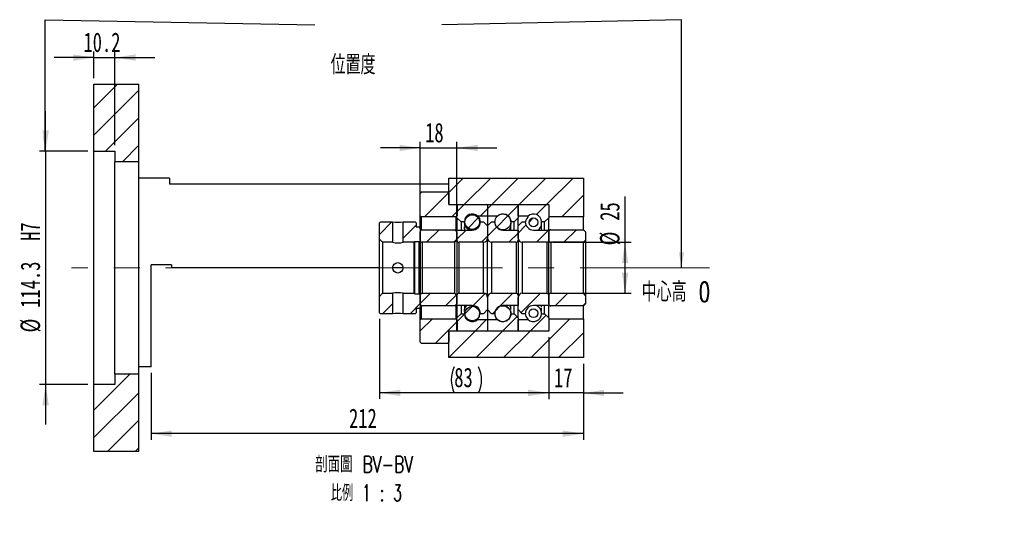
# Paper-space layout 'MBCK25L-H' of a CAD drawing. Header units: millimetres. Extents: x 18 to 332, y 11 to 190.
# Tile 4 of 5: x 171 to 332, y 11 to 94. Entities that reach past the tile are written whole.
import ezdxf

# ---------------------------------------------------------------- set-up
doc = ezdxf.new("R2010")
doc.units = ezdxf.units.MM
doc.linetypes.add('CENTERX2', pattern=[20.32, 12.7, -2.54, 2.54, -2.54])
doc.layers.add('圖層0', color=7, linetype='Continuous')
doc.styles.add('SLDTEXTSTYLE0', font='TXT', dxfattribs={"width": 0.7})
doc.styles.add('SLDTEXTSTYLE1', font='TXT', dxfattribs={"width": 0.7, "bigfont": 'bigfont'})
doc.styles.add('SLDTEXTSTYLE7', font='TXT', dxfattribs={"width": 0.625, "bigfont": 'bigfont'})
doc.dimstyles.new('SLDDIMSTYLE1', dxfattribs={"dimtxt": 0.18, "dimasz": 2.5, "dimexe": 0, "dimexo": 0.0625, "dimgap": 0, "dimtad": 0, "dimtih": 1, "dimtoh": 1, "dimdec": 0, "dimrnd": 1e-09, "dimzin": 0, "dimdsep": 46, "dimtxsty": 'Standard', "dimsah": 1, "dimcen": 0.09, "dimadec": 0, "dimazin": 0, "dimtfac": 2.5, "dimtdec": 0, "dimtofl": 0, "dimtmove": 0, "dimatfit": 3, "dimfxl": 1, "dimfrac": 2, "dimtolj": 1, "dimtzin": 0, "dimarcsym": 0})
doc.dimstyles.new('SLDDIMSTYLE4', dxfattribs={"dimtxt": 3.389974, "dimasz": 2.5, "dimexe": 0, "dimexo": 0.0625, "dimgap": 0.847493, "dimtad": 1, "dimlfac": 3, "dimrnd": 1e-09, "dimzin": 12, "dimdsep": 46, "dimtxsty": 'SLDTEXTSTYLE0', "dimsah": 1, "dimcen": 0.09, "dimadec": 0, "dimazin": 3, "dimtfac": 1, "dimtmove": 0, "dimatfit": 0, "dimfxl": 1, "dimfrac": 2, "dimtolj": 1, "dimtzin": 12, "dimarcsym": 0})
doc.dimstyles.new('SLDDIMSTYLE5', dxfattribs={"dimtxt": 3.389974, "dimasz": 2.5, "dimexe": 0, "dimexo": 0.0625, "dimgap": 0.847493, "dimtad": 1, "dimdec": 1, "dimlfac": 3, "dimrnd": 1e-09, "dimzin": 12, "dimdsep": 46, "dimtxsty": 'SLDTEXTSTYLE0', "dimsah": 1, "dimcen": 0.09, "dimadec": 0, "dimazin": 3, "dimtfac": 1, "dimtdec": 1, "dimtmove": 0, "dimatfit": 0, "dimfxl": 1, "dimfrac": 2, "dimtolj": 1, "dimtzin": 12, "dimarcsym": 0})
doc.dimstyles.new('SLDDIMSTYLE6', dxfattribs={"dimtxt": 3.389974, "dimasz": 2.5, "dimexe": 0, "dimexo": 0.0625, "dimgap": 0.847493, "dimtad": 1, "dimlfac": 3, "dimrnd": 1e-09, "dimzin": 12, "dimdsep": 46, "dimtxsty": 'SLDTEXTSTYLE0', "dimsah": 1, "dimcen": 0.09, "dimadec": 0, "dimazin": 3, "dimtfac": 1, "dimtofl": 0, "dimtmove": 0, "dimatfit": 3, "dimfxl": 1, "dimfrac": 2, "dimtolj": 1, "dimtzin": 12, "dimarcsym": 0})

# ---------------------------------------------------------------- blocks, each defined once
blk = doc.blocks.new('_D_27')
at = {"layer": '圖層0', "color": 7}
for p, q in [((175.34, 72.87), (175.34, 79.39)), ((182.24, 72.87), (174.34, 72.87)), ((175.34, 72.87), (175.34, 34.77)), ((182.24, 34.77), (174.34, 34.77)), ((175.34, 34.77), (175.34, 28.25))]:
    blk.add_line(p, q, dxfattribs=at)
for points in [[(175.34, 72.87), (175.86, 76.26), (174.82, 76.26)], [(175.34, 34.77), (174.82, 31.38), (175.86, 31.38)]]:
    blk.add_solid(points, dxfattribs=at)
at = {"layer": '圖層0', "color": 7, "char_height": 3.175, "attachment_point": 1, "rotation": 90, "style": 'SLDTEXTSTYLE0'}
for s, insert in [('H7', (171.24, 58.21)), ('114.3', (171.24, 47.28)), ('%%c', (171.24, 43.26))]:
    blk.add_mtext(s, dxfattribs=dict(at, insert=insert))
blk = doc.blocks.new('_D_28')
at = {"layer": '圖層0', "color": 7}
for p, q in [((183.24, 84.82), (183.24, 89.15)), ((186.64, 73.87), (186.64, 89.15)), ((183.24, 88.15), (176.72, 88.15)), ((183.24, 88.15), (186.64, 88.15)), ((186.64, 88.15), (193.16, 88.15))]:
    blk.add_line(p, q, dxfattribs=at)
for points in [[(183.24, 88.15), (179.85, 88.68), (179.85, 87.63)], [(186.64, 88.15), (190.03, 87.63), (190.03, 88.68)]]:
    blk.add_solid(points, dxfattribs=at)
at = {"layer": '圖層0', "color": 7, "insert": (181.52, 92.25), "char_height": 3.175, "attachment_point": 1, "style": 'SLDTEXTSTYLE0'}
blk.add_mtext('10.2', dxfattribs=at)
blk = doc.blocks.new('_D_29')
at = {"layer": '圖層0', "color": 7}
for p, q in [((236.57, 60.7), (236.57, 74.4)), ((242.57, 60.7), (242.57, 74.4)), ((236.57, 73.4), (230.05, 73.4)), ((236.57, 73.4), (242.57, 73.4)), ((242.57, 73.4), (249.09, 73.4))]:
    blk.add_line(p, q, dxfattribs=at)
for points in [[(236.57, 73.4), (233.18, 73.92), (233.18, 72.88)], [(242.57, 73.4), (245.96, 72.88), (245.96, 73.92)]]:
    blk.add_solid(points, dxfattribs=at)
at = {"layer": '圖層0', "color": 7, "insert": (237.37, 77.49), "char_height": 3.175, "attachment_point": 1, "style": 'SLDTEXTSTYLE0'}
blk.add_mtext('18', dxfattribs=at)
blk = doc.blocks.new('_D_30')
at = {"layer": '圖層0', "color": 7}
for p, q in [((270.05, 57.99), (270.05, 65.48)), ((258.24, 57.99), (271.05, 57.99)), ((270.05, 49.65), (270.05, 57.99)), ((258.24, 49.65), (271.05, 49.65))]:
    blk.add_line(p, q, dxfattribs=at)
for points in [[(270.05, 57.99), (269.52, 54.6), (270.57, 54.6)], [(270.05, 49.65), (270.57, 53.04), (269.52, 53.04)]]:
    blk.add_solid(points, dxfattribs=at)
at = {"layer": '圖層0', "color": 7, "char_height": 3.175, "attachment_point": 1, "rotation": 90, "style": 'SLDTEXTSTYLE0'}
for s, insert in [('25', (265.95, 61.5)), ('%%c', (265.95, 57.48))]:
    blk.add_mtext(s, dxfattribs=dict(at, insert=insert))
blk = doc.blocks.new('_D_31')
at = {"layer": '圖層0', "color": 7}
for p, q in [((229.91, 45.49), (229.91, 32.4)), ((257.57, 42.49), (257.57, 32.4)), ((257.57, 33.4), (229.91, 33.4))]:
    blk.add_line(p, q, dxfattribs=at)
for centre, start, end in [((246.37, 35.52), 153.4349, 206.5651), ((241.87, 35.52), 333.4349, 26.5651)]:
    blk.add_arc(centre, 4.73, start, end, dxfattribs=at)
for points in [[(229.91, 33.4), (233.3, 32.88), (233.3, 33.92)], [(257.57, 33.4), (254.18, 33.92), (254.18, 32.88)]]:
    blk.add_solid(points, dxfattribs=at)
at = {"layer": '圖層0', "color": 7, "insert": (242.13, 37.5), "char_height": 3.175, "attachment_point": 1, "style": 'SLDTEXTSTYLE0'}
blk.add_mtext('83', dxfattribs=at)
blk = doc.blocks.new('_D_32')
at = {"layer": '圖層0', "color": 7}
for p, q in [((257.57, 42.49), (257.57, 32.37)), ((263.24, 38.15), (263.24, 32.37)), ((257.57, 33.37), (251.05, 33.37)), ((263.24, 33.37), (257.57, 33.37)), ((263.24, 33.37), (269.76, 33.37))]:
    blk.add_line(p, q, dxfattribs=at)
for points in [[(257.57, 33.37), (254.18, 33.89), (254.18, 32.85)], [(263.24, 33.37), (266.63, 32.85), (266.63, 33.89)]]:
    blk.add_solid(points, dxfattribs=at)
at = {"layer": '圖層0', "color": 7, "insert": (258.43, 37.46), "char_height": 3.175, "attachment_point": 1, "style": 'SLDTEXTSTYLE0'}
blk.add_mtext('17', dxfattribs=at)
blk = doc.blocks.new('_D_33')
at = {"layer": '圖層0', "color": 7}
for p, q in [((263.24, 38.15), (263.24, 25.73)), ((192.57, 36.65), (192.57, 25.73)), ((263.24, 26.73), (192.57, 26.73))]:
    blk.add_line(p, q, dxfattribs=at)
for points in [[(192.57, 26.73), (195.96, 26.21), (195.96, 27.25)], [(263.24, 26.73), (259.85, 27.25), (259.85, 26.21)]]:
    blk.add_solid(points, dxfattribs=at)
at = {"layer": '圖層0', "color": 7, "insert": (224.93, 30.83), "char_height": 3.175, "attachment_point": 1, "style": 'SLDTEXTSTYLE0'}
blk.add_mtext('212', dxfattribs=at)
blk = doc.blocks.new('SW_NOTE_9')
at = {"layer": '圖層0', "color": 0, "char_height": 2.6458, "attachment_point": 2}
for s, insert, style in [('\\M+19655\\M+196CA\\M+19AA4 BV-BV', (9.88, 3.41), 'SLDTEXTSTYLE1'), ('\\M+194E4\\M+197E1 1 : 3', (10.25, -1.26), 'SLDTEXTSTYLE7')]:
    blk.add_mtext(s, dxfattribs=dict(at, insert=insert, style=style))

psp = doc.layouts.new('MBCK25L-H')

# ---------------------------------------------------------------- hatches: boundary and pattern name
at = {"linetype": 'Continuous', "lineweight": 18}
h = psp.add_hatch(dxfattribs=at)
h.set_pattern_fill('ANSI31', style=0)
edge = h.paths.add_edge_path(flags=0)
edge.add_arc((242.673, 64.0537), 0.1, 90, 180)
edge.add_line((242.573, 64.0537), (242.573, 61.9871))
edge.add_line((242.573, 61.9871), (243.2396, 61.3204))
edge.add_line((243.2396, 61.3204), (243.7813, 61.3204))
edge.add_arc((245.073, 61.3204), 1.2917, 47.348118, 180, ccw=False)
edge.add_line((245.9481, 62.2704), (247.573, 62.2704))
edge.add_line((247.573, 62.2704), (247.573, 64.0537))
edge.add_arc((247.473, 64.0537), 0.1, 0, 90)
edge.add_line((247.473, 64.1537), (242.673, 64.1537))
h = psp.add_hatch(dxfattribs=at)
h.set_pattern_fill('ANSI31', style=0)
edge = h.paths.add_edge_path(flags=0)
edge.add_arc((252.473, 64.0537), 0.1, 0, 90)
edge.add_line((252.473, 64.1537), (247.673, 64.1537))
edge.add_arc((247.673, 64.0537), 0.1, 90, 180)
edge.add_line((247.573, 64.0537), (247.573, 62.2704))
edge.add_line((247.573, 62.2704), (249.1978, 62.2704))
edge.add_arc((250.073, 61.3204), 1.2917, 0, 132.651882, ccw=False)
edge.add_line((251.3646, 61.3204), (251.9063, 61.3204))
edge.add_line((251.9063, 61.3204), (252.573, 61.9871))
edge.add_line((252.573, 61.9871), (252.573, 64.0537))
h = psp.add_hatch(dxfattribs=at)
h.set_pattern_fill('ANSI31', style=0)
edge = h.paths.add_edge_path(flags=0)
edge.add_arc((257.473, 64.0537), 0.1, 0, 90)
edge.add_line((257.473, 64.1537), (252.673, 64.1537))
edge.add_arc((252.673, 64.0537), 0.1, 90, 180)
edge.add_line((252.573, 64.0537), (252.573, 62.2704))
edge.add_line((252.573, 62.2704), (254.1978, 62.2704))
edge.add_arc((255.073, 61.3204), 1.2917, 0, 132.651882, ccw=False)
edge.add_line((256.3646, 61.3204), (256.9063, 61.3204))
edge.add_line((256.9063, 61.3204), (257.573, 61.9871))
edge.add_line((257.573, 61.9871), (257.573, 64.0537))
h = psp.add_hatch(dxfattribs=at)
h.set_pattern_fill('ANSI31', style=0)
h.paths.add_polyline_path([(232.0563, 61.3204), (230.073, 61.3204), (229.9063, 61.1537), (229.9063, 58.4871), (230.4063, 57.9871), (232.0563, 57.9871)], flags=0)
h = psp.add_hatch(dxfattribs=at)
h.set_pattern_fill('ANSI31', style=0)
h.paths.add_polyline_path([(236.4063, 60.4871), (235.9063, 60.4871), (235.9063, 61.1537), (235.7396, 61.3204), (233.7563, 61.3204), (233.7563, 57.9871), (235.573, 57.9871), (235.6563, 58.0704), (236.4063, 58.0704), (236.573, 58.2371), (236.573, 60.3204)], flags=0)
h = psp.add_hatch(dxfattribs=at)
h.set_pattern_fill('ANSI31', style=0)
edge = h.paths.add_edge_path(flags=0)
edge.add_line((247.573, 60.6537), (246.9063, 61.3204))
edge.add_line((246.9063, 61.3204), (246.4063, 61.3204))
edge.add_arc((245.073, 61.3204), 1.3333, 270, 360, ccw=False)
edge.add_line((245.073, 59.9871), (242.573, 59.9871))
edge.add_line((242.573, 59.9871), (242.573, 58.3204))
edge.add_arc((242.9063, 58.3204), 0.3333, 180, 270)
edge.add_line((242.9063, 57.9871), (246.9063, 57.9871))
edge.add_arc((246.9063, 58.6537), 0.6667, 270, 360)
edge.add_line((247.573, 58.6537), (247.573, 60.6537))
h = psp.add_hatch(dxfattribs=at)
h.set_pattern_fill('ANSI31', style=0)
edge = h.paths.add_edge_path(flags=0)
edge.add_arc((245.073, 61.2973), 1.197, 0, 360)
h = psp.add_hatch(dxfattribs=at)
h.set_pattern_fill('ANSI31', style=0)
edge = h.paths.add_edge_path(flags=0)
edge.add_line((248.2396, 61.3204), (247.573, 60.6537))
edge.add_line((247.573, 60.6537), (247.573, 58.6537))
edge.add_arc((248.2396, 58.6537), 0.6667, 180, 270)
edge.add_line((248.2396, 57.9871), (252.2396, 57.9871))
edge.add_arc((252.2396, 58.3204), 0.3333, 270, 360)
edge.add_line((252.573, 58.3204), (252.573, 59.9871))
edge.add_line((252.573, 59.9871), (250.073, 59.9871))
edge.add_arc((250.073, 61.3204), 1.3333, 180, 270, ccw=False)
edge.add_line((248.7396, 61.3204), (248.2396, 61.3204))
h = psp.add_hatch(dxfattribs=at)
h.set_pattern_fill('ANSI31', style=0)
edge = h.paths.add_edge_path(flags=0)
edge.add_arc((250.073, 61.3155), 1.3056, 0, 360)
h = psp.add_hatch(dxfattribs=at)
h.set_pattern_fill('ANSI31', style=0)
edge = h.paths.add_edge_path(flags=0)
edge.add_line((253.2396, 61.3204), (252.573, 60.6537))
edge.add_line((252.573, 60.6537), (252.573, 58.6537))
edge.add_arc((253.2396, 58.6537), 0.6667, 180, 270)
edge.add_line((253.2396, 57.9871), (257.2396, 57.9871))
edge.add_arc((257.2396, 58.3204), 0.3333, 270, 360)
edge.add_line((257.573, 58.3204), (257.573, 59.9871))
edge.add_line((257.573, 59.9871), (255.073, 59.9871))
edge.add_arc((255.073, 61.3204), 1.3333, 180, 270, ccw=False)
edge.add_line((253.7396, 61.3204), (253.2396, 61.3204))
h = psp.add_hatch(dxfattribs=at)
h.set_pattern_fill('ANSI31', style=0)
edge = h.paths.add_edge_path(flags=0)
edge.add_arc((255.073, 61.2365), 0.7261, 0, 360)
h = psp.add_hatch(dxfattribs=at)
h.set_pattern_fill('ANSI31', style=0)
edge = h.paths.add_edge_path(flags=0)
edge.add_line((257.9063, 57.9871), (263.2396, 57.9871))
edge.add_line((263.2396, 57.9871), (263.573, 58.3204))
edge.add_line((263.573, 58.3204), (263.573, 59.7037))
edge.add_line((263.573, 59.7037), (263.2396, 60.0371))
edge.add_line((263.2396, 60.0371), (257.9063, 60.0371))
edge.add_arc((257.9063, 59.7037), 0.3333, 90, 180)
edge.add_line((257.573, 59.7037), (257.573, 58.3204))
edge.add_arc((257.9063, 58.3204), 0.3333, 180, 270)
h = psp.add_hatch(dxfattribs=at)
h.set_pattern_fill('ANSI31', style=0)
h.paths.add_polyline_path([(229.9063, 49.1537), (229.9063, 46.4871), (230.073, 46.3204), (232.0563, 46.3204), (232.0563, 49.6537), (230.4063, 49.6537)], flags=0)
h = psp.add_hatch(dxfattribs=at)
h.set_pattern_fill('ANSI31', style=0)
h.paths.add_polyline_path([(235.9063, 47.1537), (236.4063, 47.1537), (236.573, 47.3204), (236.573, 49.4037), (236.4063, 49.5704), (235.6563, 49.5704), (235.573, 49.6537), (233.7563, 49.6537), (233.7563, 46.3204), (235.7396, 46.3204), (235.9063, 46.4871)], flags=0)
h = psp.add_hatch(dxfattribs=at)
h.set_pattern_fill('ANSI31', style=0)
edge = h.paths.add_edge_path(flags=0)
edge.add_line((246.9063, 46.3204), (247.573, 46.9871))
edge.add_line((247.573, 46.9871), (247.573, 48.9871))
edge.add_arc((246.9063, 48.9871), 0.6667, 360, 450)
edge.add_line((246.9063, 49.6537), (242.9063, 49.6537))
edge.add_arc((242.9063, 49.3204), 0.3333, 90, 180)
edge.add_line((242.573, 49.3204), (242.573, 47.6537))
edge.add_line((242.573, 47.6537), (245.073, 47.6537))
edge.add_arc((245.073, 46.3204), 1.3333, 0, 90, ccw=False)
edge.add_line((246.4063, 46.3204), (246.9063, 46.3204))
h = psp.add_hatch(dxfattribs=at)
h.set_pattern_fill('ANSI31', style=0)
edge = h.paths.add_edge_path(flags=0)
edge.add_line((247.573, 46.9871), (248.2396, 46.3204))
edge.add_line((248.2396, 46.3204), (248.7396, 46.3204))
edge.add_arc((250.073, 46.3204), 1.3333, 90, 180, ccw=False)
edge.add_line((250.073, 47.6537), (252.573, 47.6537))
edge.add_line((252.573, 47.6537), (252.573, 49.3204))
edge.add_arc((252.2396, 49.3204), 0.3333, 0, 90)
edge.add_line((252.2396, 49.6537), (248.2396, 49.6537))
edge.add_arc((248.2396, 48.9871), 0.6667, 90, 180)
edge.add_line((247.573, 48.9871), (247.573, 46.9871))
h = psp.add_hatch(dxfattribs=at)
h.set_pattern_fill('ANSI31', style=0)
edge = h.paths.add_edge_path(flags=0)
edge.add_line((252.573, 46.9871), (253.2396, 46.3204))
edge.add_line((253.2396, 46.3204), (253.7396, 46.3204))
edge.add_arc((255.073, 46.3204), 1.3333, 90, 180, ccw=False)
edge.add_line((255.073, 47.6537), (257.573, 47.6537))
edge.add_line((257.573, 47.6537), (257.573, 49.3204))
edge.add_arc((257.2396, 49.3204), 0.3333, 0, 90)
edge.add_line((257.2396, 49.6537), (253.2396, 49.6537))
edge.add_arc((253.2396, 48.9871), 0.6667, 90, 180)
edge.add_line((252.573, 48.9871), (252.573, 46.9871))
h = psp.add_hatch(dxfattribs=at)
h.set_pattern_fill('ANSI31', style=0)
edge = h.paths.add_edge_path(flags=0)
edge.add_line((263.573, 47.9371), (263.573, 49.3204))
edge.add_line((263.573, 49.3204), (263.2396, 49.6537))
edge.add_line((263.2396, 49.6537), (257.9063, 49.6537))
edge.add_arc((257.9063, 49.3204), 0.3333, 90, 180)
edge.add_line((257.573, 49.3204), (257.573, 47.9371))
edge.add_arc((257.9063, 47.9371), 0.3333, 180, 270)
edge.add_line((257.9063, 47.6037), (263.2396, 47.6037))
edge.add_line((263.2396, 47.6037), (263.573, 47.9371))
h = psp.add_hatch(dxfattribs=at)
h.set_pattern_fill('ANSI31', style=0)
edge = h.paths.add_edge_path(flags=0)
edge.add_arc((245.073, 46.3434), 1.197, 0, 360)
h = psp.add_hatch(dxfattribs=at)
h.set_pattern_fill('ANSI31', style=0)
edge = h.paths.add_edge_path(flags=0)
edge.add_arc((250.073, 46.3253), 1.3056, 0, 360)
h = psp.add_hatch(dxfattribs=at)
h.set_pattern_fill('ANSI31', style=0)
edge = h.paths.add_edge_path(flags=0)
edge.add_arc((255.073, 46.4042), 0.7261, 0, 360)
h = psp.add_hatch(dxfattribs=at)
h.set_pattern_fill('ANSI31', style=0)
edge = h.paths.add_edge_path(flags=0)
edge.add_arc((242.673, 43.5871), 0.1, 180, 270)
edge.add_line((242.673, 43.4871), (247.473, 43.4871))
edge.add_arc((247.473, 43.5871), 0.1, 270, 360)
edge.add_line((247.573, 43.5871), (247.573, 45.3704))
edge.add_line((247.573, 45.3704), (245.9481, 45.3704))
edge.add_arc((245.073, 46.3204), 1.2917, 180, 312.651882, ccw=False)
edge.add_line((243.7813, 46.3204), (243.2396, 46.3204))
edge.add_line((243.2396, 46.3204), (242.573, 45.6537))
edge.add_line((242.573, 45.6537), (242.573, 43.5871))
h = psp.add_hatch(dxfattribs=at)
h.set_pattern_fill('ANSI31', style=0)
edge = h.paths.add_edge_path(flags=0)
edge.add_arc((252.473, 43.5871), 0.1, 270, 360)
edge.add_line((252.573, 43.5871), (252.573, 45.6537))
edge.add_line((252.573, 45.6537), (251.9063, 46.3204))
edge.add_line((251.9063, 46.3204), (251.3646, 46.3204))
edge.add_arc((250.073, 46.3204), 1.2917, 227.348118, 360, ccw=False)
edge.add_line((249.1978, 45.3704), (247.573, 45.3704))
edge.add_line((247.573, 45.3704), (247.573, 43.5871))
edge.add_arc((247.673, 43.5871), 0.1, 180, 270)
edge.add_line((247.673, 43.4871), (252.473, 43.4871))
h = psp.add_hatch(dxfattribs=at)
h.set_pattern_fill('ANSI31', style=0)
edge = h.paths.add_edge_path(flags=0)
edge.add_arc((257.473, 43.5871), 0.1, 270, 360)
edge.add_line((257.573, 43.5871), (257.573, 45.6537))
edge.add_line((257.573, 45.6537), (256.9063, 46.3204))
edge.add_line((256.9063, 46.3204), (256.3646, 46.3204))
edge.add_arc((255.073, 46.3204), 1.2917, 227.348118, 360, ccw=False)
edge.add_line((254.1978, 45.3704), (252.573, 45.3704))
edge.add_line((252.573, 45.3704), (252.573, 43.5871))
edge.add_arc((252.673, 43.5871), 0.1, 180, 270)
edge.add_line((252.673, 43.4871), (257.473, 43.4871))
at = {"layer": '圖層0', "linetype": 'Continuous', "lineweight": 18}
h = psp.add_hatch(dxfattribs=at)
h.set_pattern_fill('ANSI31', color=256, style=0)
h.paths.add_polyline_path([(190.573, 83.8204), (183.2396, 83.8204), (183.2396, 72.8704), (186.6396, 72.8704), (186.6396, 71.1537), (190.573, 71.1537)], flags=0)
h = psp.add_hatch(dxfattribs=at)
h.set_pattern_fill('ANSI31', color=256, style=0)
h.paths.add_polyline_path([(263.2396, 62.1537), (263.2396, 68.4871), (241.2396, 68.4871), (241.2396, 64.1537), (257.573, 64.1537), (257.573, 62.1537)], flags=0)
h = psp.add_hatch(dxfattribs=at)
h.set_pattern_fill('ANSI31', color=256, style=0)
edge = h.paths.add_edge_path(flags=0)
edge.add_line((236.573, 65.9871), (236.573, 62.3204))
edge.add_line((236.573, 62.3204), (236.7396, 62.1537))
edge.add_line((236.7396, 62.1537), (242.4563, 62.1537))
edge.add_line((242.4563, 62.1537), (242.623, 62.3204))
edge.add_line((242.623, 62.3204), (242.623, 63.9871))
edge.add_line((242.623, 63.9871), (242.4563, 64.1537))
edge.add_line((242.4563, 64.1537), (241.373, 64.1537))
edge.add_arc((241.373, 64.2871), 0.1333, 180, 270, ccw=False)
edge.add_line((241.2396, 64.2871), (241.2396, 65.9871))
edge.add_line((241.2396, 65.9871), (241.073, 66.1537))
edge.add_line((241.073, 66.1537), (236.7396, 66.1537))
edge.add_line((236.7396, 66.1537), (236.573, 65.9871))
h = psp.add_hatch(dxfattribs=at)
h.set_pattern_fill('ANSI31', color=256, style=0)
edge = h.paths.add_edge_path(flags=0)
edge.add_line((236.9063, 57.9871), (242.2396, 57.9871))
edge.add_line((242.2396, 57.9871), (242.573, 58.3204))
edge.add_line((242.573, 58.3204), (242.573, 59.7037))
edge.add_line((242.573, 59.7037), (242.2396, 60.0371))
edge.add_line((242.2396, 60.0371), (236.9063, 60.0371))
edge.add_arc((236.9063, 59.7037), 0.3333, 90, 180)
edge.add_line((236.573, 59.7037), (236.573, 58.3204))
edge.add_arc((236.9063, 58.3204), 0.3333, 180, 270)
h = psp.add_hatch(dxfattribs=at)
h.set_pattern_fill('ANSI31', color=256, style=0)
edge = h.paths.add_edge_path(flags=0)
edge.add_line((242.573, 47.9371), (242.573, 49.3204))
edge.add_line((242.573, 49.3204), (242.2396, 49.6537))
edge.add_line((242.2396, 49.6537), (236.9063, 49.6537))
edge.add_arc((236.9063, 49.3204), 0.3333, 90, 180)
edge.add_line((236.573, 49.3204), (236.573, 47.9371))
edge.add_arc((236.9063, 47.9371), 0.3333, 180, 270)
edge.add_line((236.9063, 47.6037), (242.2396, 47.6037))
edge.add_line((242.2396, 47.6037), (242.573, 47.9371))
h = psp.add_hatch(dxfattribs=at)
h.set_pattern_fill('ANSI31', color=256, style=0)
edge = h.paths.add_edge_path(flags=0)
edge.add_line((242.4563, 45.4871), (236.7396, 45.4871))
edge.add_line((236.7396, 45.4871), (236.573, 45.3204))
edge.add_line((236.573, 45.3204), (236.573, 41.6537))
edge.add_line((236.573, 41.6537), (236.7396, 41.4871))
edge.add_line((236.7396, 41.4871), (241.073, 41.4871))
edge.add_line((241.073, 41.4871), (241.2396, 41.6537))
edge.add_line((241.2396, 41.6537), (241.2396, 43.3537))
edge.add_arc((241.373, 43.3537), 0.1333, 90, 180, ccw=False)
edge.add_line((241.373, 43.4871), (242.4563, 43.4871))
edge.add_line((242.4563, 43.4871), (242.623, 43.6537))
edge.add_line((242.623, 43.6537), (242.623, 45.3204))
edge.add_line((242.623, 45.3204), (242.4563, 45.4871))
h = psp.add_hatch(dxfattribs=at)
h.set_pattern_fill('ANSI31', color=256, style=0)
h.paths.add_polyline_path([(263.2396, 39.1537), (263.2396, 45.4871), (257.573, 45.4871), (257.573, 43.4871), (241.2396, 43.4871), (241.2396, 39.1537)], flags=0)
h = psp.add_hatch(dxfattribs=at)
h.set_pattern_fill('ANSI31', color=256, style=0)
h.paths.add_polyline_path([(183.2396, 23.8204), (190.573, 23.8204), (190.573, 36.487), (186.6396, 36.487), (186.6396, 34.7704), (183.2396, 34.7704)], flags=0)

# ---------------------------------------------------------------- linework, layer by layer
at = {"color": 7, "linetype": 'Continuous', "lineweight": 25}
for p, q in [((183.2396, 72.8704), (183.2396, 83.8204)), ((183.2396, 83.8204), (190.573, 83.8204)), ((190.573, 71.1537), (190.573, 83.8204)), ((183.2396, 72.8704), (186.6396, 72.8704)), ((183.2396, 34.7704), (183.2396, 72.8704)), ((186.6396, 72.8704), (186.6396, 71.1537)), ((190.573, 71.1537), (186.6396, 71.1537)), ((186.6396, 36.487), (186.6396, 71.1537)), ((190.573, 36.487), (190.573, 71.1537)), ((195.573, 68.4871), (190.573, 68.4871)), ((195.573, 68.4871), (195.573, 67.4871)), ((241.2396, 64.1537), (241.2396, 68.4871)), ((241.2396, 68.4871), (263.2396, 68.4871)), ((263.2396, 68.4871), (263.2396, 62.1537)), ((241.2396, 67.4871), (195.573, 67.4871)), ((236.7396, 66.1537), (236.573, 65.9871)), ((236.573, 62.3204), (236.573, 65.9871)), ((241.073, 66.1537), (236.7396, 66.1537)), ((241.2396, 65.9871), (241.073, 66.1537)), ((241.2396, 65.9871), (241.2396, 64.287)), ((241.2396, 64.1537), (257.573, 64.1537)), ((241.373, 64.1537), (242.4563, 64.1537)), ((242.623, 63.9871), (242.4563, 64.1537)), ((242.573, 61.987), (242.573, 64.0537)), ((242.623, 63.9871), (242.623, 62.3204)), ((242.673, 64.1537), (247.473, 64.1537)), ((247.573, 64.0537), (247.573, 62.2704)), ((247.673, 64.1537), (252.473, 64.1537)), ((252.573, 62.2704), (252.573, 64.0537)), ((252.573, 64.0537), (252.573, 61.987)), ((252.673, 64.1537), (257.473, 64.1537)), ((257.573, 64.1537), (257.573, 62.1537)), ((257.573, 64.0537), (257.573, 61.987)), ((230.073, 61.3204), (229.9063, 61.1537)), ((230.073, 61.3204), (232.0563, 61.3204)), ((232.0563, 61.3204), (232.0563, 57.9871)), ((233.7563, 57.9871), (233.7563, 61.3204)), ((233.7563, 61.3204), (235.7396, 61.3204)), ((235.9063, 61.1537), (235.7396, 61.3204)), ((236.573, 62.3204), (236.7396, 62.1537)), ((236.573, 60.3204), (236.573, 62.3204)), ((242.4563, 62.1537), (236.7396, 62.1537)), ((236.7396, 62.1537), (236.7396, 59.9924)), ((242.4563, 62.1537), (242.623, 62.3204)), ((242.4563, 59.8204), (242.4563, 62.1537)), ((243.2396, 61.3204), (242.573, 61.987)), ((242.573, 61.987), (242.573, 59.9871)), ((243.2396, 61.3204), (243.2396, 59.9871)), ((243.7813, 61.3204), (243.2396, 61.3204)), ((243.7813, 61.3204), (243.7813, 61.316)), ((245.9481, 62.2704), (245.9481, 62.2646)), ((247.573, 62.2704), (245.9481, 62.2704)), ((246.4063, 61.3204), (246.9063, 61.3204)), ((246.9063, 61.3204), (247.573, 60.6537)), ((247.573, 62.2704), (247.573, 60.6537)), ((249.1978, 62.2704), (247.573, 62.2704)), ((247.573, 60.6537), (248.2396, 61.3204)), ((248.2396, 61.3204), (248.7396, 61.3204)), ((248.7766, 61.1603), (248.7607, 61.0844)), ((251.9063, 61.3204), (251.3646, 61.3204)), ((252.573, 61.987), (251.9063, 61.3204)), ((251.9063, 59.9871), (251.9063, 61.3204)), ((254.1978, 62.2704), (252.573, 62.2704)), ((252.573, 60.6537), (252.573, 61.987)), ((252.573, 60.6537), (253.2396, 61.3204)), ((253.2396, 61.3204), (253.7396, 61.3204)), ((254.1978, 62.0994), (254.1978, 62.2704)), ((256.3646, 61.1725), (256.3646, 61.3204)), ((256.9063, 61.3204), (256.3646, 61.3204)), ((257.573, 61.987), (256.9063, 61.3204)), ((256.9063, 59.9871), (256.9063, 61.3204)), ((263.2396, 62.1537), (257.573, 62.1537)), ((257.573, 59.9871), (257.573, 61.987)), ((263.2396, 60.0371), (263.2396, 62.1537)), ((229.9063, 58.4871), (229.9063, 61.1537)), ((235.9063, 61.1537), (235.9063, 60.4871)), ((235.9063, 60.4871), (236.4063, 60.4871)), ((236.573, 60.3204), (236.4063, 60.4871)), ((236.573, 60.3204), (236.573, 58.2371)), ((236.573, 58.3204), (236.573, 59.7037)), ((236.9063, 60.0371), (242.2396, 60.0371)), ((242.573, 59.7037), (242.2396, 60.0371)), ((242.573, 59.9871), (245.073, 59.9871)), ((242.573, 58.3204), (242.573, 59.9871)), ((242.573, 59.7037), (242.573, 58.3204)), ((243.7813, 60.9666), (243.7813, 60.647)), ((243.7813, 60.1727), (243.7813, 59.9871)), ((247.573, 60.6537), (247.573, 58.6537)), ((250.073, 59.9871), (252.573, 59.9871)), ((251.3646, 60.9571), (251.3646, 61.1251)), ((251.3646, 59.9871), (251.3646, 60.5177)), ((252.573, 58.6537), (252.573, 60.6537)), ((252.573, 59.9871), (252.573, 58.3204)), ((255.073, 59.9871), (257.573, 59.9871)), ((256.2764, 60.4292), (256.2521, 60.4776)), ((256.3646, 59.9871), (256.3646, 60.7693)), ((257.573, 59.9871), (257.573, 58.3204)), ((257.573, 58.3204), (257.573, 59.7037)), ((257.9063, 60.0371), (263.2396, 60.0371)), ((263.573, 59.7037), (263.2396, 60.0371)), ((263.573, 59.7037), (263.573, 58.3204)), ((229.9063, 58.4871), (230.4063, 57.9871)), ((229.9063, 49.1537), (229.9063, 58.4871)), ((230.4063, 57.9871), (230.4063, 49.6537)), ((232.0563, 57.9871), (230.4063, 57.9871)), ((235.573, 57.9871), (233.7563, 57.9871)), ((235.573, 57.9871), (235.6563, 58.0704)), ((235.573, 49.6537), (235.573, 57.9871)), ((236.4063, 58.0704), (235.6563, 58.0704)), ((235.6563, 58.0704), (235.6563, 49.5704)), ((236.4063, 58.0704), (236.573, 58.2371)), ((236.4063, 49.5704), (236.4063, 58.0704)), ((236.573, 58.2371), (236.573, 49.4037)), ((236.9063, 57.9871), (236.9063, 49.6537)), ((242.2396, 57.9871), (236.9063, 57.9871)), ((242.2396, 57.9871), (242.573, 58.3204)), ((242.2396, 49.6537), (242.2396, 57.9871)), ((242.573, 58.3204), (242.573, 49.3204)), ((242.9063, 49.6537), (242.9063, 57.9871)), ((246.9063, 57.9871), (242.9063, 57.9871)), ((246.9063, 49.6537), (246.9063, 57.9871)), ((247.573, 48.9871), (247.573, 58.6537)), ((248.2396, 57.9871), (248.2396, 49.6537)), ((252.2396, 57.9871), (248.2396, 57.9871)), ((252.2396, 57.9871), (252.2396, 49.6537)), ((252.573, 58.3204), (252.573, 49.3204)), ((253.2396, 57.9871), (253.2396, 49.6537)), ((257.2396, 57.9871), (253.2396, 57.9871)), ((257.2396, 57.9871), (257.2396, 49.6537)), ((257.573, 49.3204), (257.573, 58.3204)), ((257.9063, 57.9871), (257.9063, 49.6537)), ((263.2396, 57.9871), (257.9063, 57.9871)), ((263.2396, 57.9871), (263.573, 58.3204)), ((263.2396, 49.6537), (263.2396, 57.9871)), ((263.573, 58.3204), (263.573, 49.3204)), ((195.9063, 54.3204), (192.573, 54.3204)), ((192.573, 37.6537), (192.573, 54.3204)), ((195.9063, 54.3204), (195.9063, 53.8204)), ((229.9063, 53.8204), (195.9063, 53.8204)), ((233.7452, 53.8204), (232.0563, 53.8204)), ((230.4063, 49.6537), (229.9063, 49.1537)), ((229.9063, 46.4871), (229.9063, 49.1537)), ((230.4063, 49.6537), (232.0563, 49.6537)), ((232.0563, 49.6537), (232.0563, 46.3204)), ((233.7563, 49.6537), (235.573, 49.6537)), ((233.7563, 46.3204), (233.7563, 49.6537)), ((235.6563, 49.5704), (235.573, 49.6537)), ((235.6563, 49.5704), (236.4063, 49.5704)), ((236.573, 49.4037), (236.4063, 49.5704)), ((236.573, 49.4037), (236.573, 47.3204)), ((236.573, 47.937), (236.573, 49.3204)), ((236.9063, 49.6537), (242.2396, 49.6537)), ((242.573, 49.3204), (242.2396, 49.6537)), ((242.573, 49.3204), (242.573, 47.937)), ((242.573, 47.6537), (242.573, 49.3204)), ((242.9063, 49.6537), (246.9063, 49.6537)), ((247.573, 48.9871), (247.573, 46.9871)), ((248.2396, 49.6537), (252.2396, 49.6537)), ((252.573, 49.3204), (252.573, 47.6537)), ((252.573, 46.9871), (252.573, 48.9871)), ((253.2396, 49.6537), (257.2396, 49.6537)), ((257.573, 47.937), (257.573, 49.3204)), ((257.573, 49.3204), (257.573, 47.6537)), ((257.9063, 49.6537), (263.2396, 49.6537)), ((263.573, 49.3204), (263.2396, 49.6537)), ((263.573, 49.3204), (263.573, 47.937)), ((235.9063, 47.1537), (235.9063, 46.4871)), ((236.4063, 47.1537), (235.9063, 47.1537)), ((236.4063, 47.1537), (236.573, 47.3204)), ((236.573, 45.3204), (236.573, 47.3204)), ((236.7396, 47.6484), (236.7396, 45.4871)), ((242.2396, 47.6037), (236.9063, 47.6037)), ((242.2396, 47.6037), (242.573, 47.937)), ((242.4563, 45.4871), (242.4563, 47.8204)), ((245.073, 47.6537), (242.573, 47.6537)), ((242.573, 47.6537), (242.573, 45.6537)), ((243.2396, 47.6537), (243.2396, 46.3204)), ((243.7813, 47.6537), (243.7813, 47.0185)), ((247.573, 46.9871), (246.9063, 46.3204)), ((247.573, 46.9871), (247.573, 45.3704)), ((248.2396, 46.3204), (247.573, 46.9871)), ((252.573, 47.6537), (250.073, 47.6537)), ((251.3646, 47.33), (251.3646, 47.6537)), ((251.3646, 46.656), (251.3646, 46.8684)), ((251.9063, 46.3204), (251.9063, 47.6537)), ((253.2396, 46.3204), (252.573, 46.9871)), ((252.573, 45.6537), (252.573, 46.9871)), ((257.573, 47.6537), (255.073, 47.6537)), ((256.3646, 46.7349), (256.3646, 47.2323)), ((256.9063, 46.3204), (256.9063, 47.6537)), ((257.573, 45.6537), (257.573, 47.6537)), ((263.2396, 47.6037), (257.9063, 47.6037)), ((263.2396, 47.6037), (263.573, 47.937)), ((263.2396, 45.4871), (263.2396, 47.6037)), ((229.9063, 46.4871), (230.073, 46.3204)), ((232.0563, 46.3204), (230.073, 46.3204)), ((235.7396, 46.3204), (233.7563, 46.3204)), ((235.7396, 46.3204), (235.9063, 46.4871)), ((236.7396, 45.4871), (236.573, 45.3204)), ((236.573, 41.6537), (236.573, 45.3204)), ((236.7396, 45.4871), (242.4563, 45.4871)), ((242.623, 45.3204), (242.4563, 45.4871)), ((242.573, 45.6537), (243.2396, 46.3204)), ((242.573, 43.5871), (242.573, 45.6537)), ((242.623, 45.3204), (242.623, 43.6537)), ((243.2396, 46.3204), (243.7813, 46.3204)), ((243.7813, 46.5925), (243.7813, 46.3204)), ((245.9481, 45.5268), (245.9481, 45.3704)), ((245.9481, 45.3704), (247.573, 45.3704)), ((246.9063, 46.3204), (246.4063, 46.3204)), ((247.573, 45.3704), (247.573, 43.5871)), ((247.573, 45.3704), (249.1978, 45.3704)), ((248.7396, 46.3204), (248.2396, 46.3204)), ((251.3646, 46.3204), (251.9063, 46.3204)), ((251.9063, 46.3204), (252.573, 45.6537)), ((252.573, 45.6537), (252.573, 43.5871)), ((252.573, 45.3704), (254.1978, 45.3704)), ((252.573, 43.5871), (252.573, 45.3704)), ((253.7396, 46.3204), (253.2396, 46.3204)), ((254.1978, 45.3704), (254.1978, 45.4197)), ((256.3646, 46.3204), (256.3646, 46.3621)), ((256.3646, 46.3204), (256.9063, 46.3204)), ((256.9063, 46.3204), (257.573, 45.6537)), ((257.573, 45.6537), (257.573, 43.5871)), ((257.573, 45.4871), (257.573, 43.4871)), ((257.573, 45.4871), (263.2396, 45.4871)), ((263.2396, 45.4871), (263.2396, 39.1537)), ((241.2396, 39.1537), (241.2396, 43.4871)), ((257.573, 43.4871), (241.2396, 43.4871)), ((242.4563, 43.4871), (241.373, 43.4871)), ((242.4563, 43.4871), (242.623, 43.6537)), ((247.473, 43.4871), (242.673, 43.4871)), ((252.473, 43.4871), (247.673, 43.4871)), ((257.473, 43.4871), (252.673, 43.4871)), ((241.2396, 43.3537), (241.2396, 41.6537)), ((236.573, 41.6537), (236.7396, 41.4871)), ((236.7396, 41.4871), (241.073, 41.4871)), ((241.073, 41.4871), (241.2396, 41.6537)), ((263.2396, 39.1537), (241.2396, 39.1537)), ((192.573, 37.6537), (190.573, 37.6537)), ((186.6396, 36.487), (186.6396, 34.7704)), ((186.6396, 36.487), (190.573, 36.487)), ((190.573, 23.8204), (190.573, 36.487)), ((183.2396, 23.8204), (183.2396, 34.7704)), ((186.6396, 34.7704), (183.2396, 34.7704)), ((190.573, 23.8204), (183.2396, 23.8204))]:
    psp.add_line(p, q, dxfattribs=at)
at = {"color": 7, "linetype": 'Continuous', "lineweight": 25, "flags": 128}
for points in [[(251.2224, 59.9871), (251.1703, 60.0689), (251.1625, 60.0799)], [(243.8231, 47.6537), (243.8263, 47.6452), (243.9476, 47.4029)], [(256.4063, 47.3967), (256.3966, 47.5574), (256.3813, 47.6537)], [(246.2239, 46.0147), (246.3196, 46.215), (246.3936, 46.5041)]]:
    psp.add_lwpolyline(points, dxfattribs=at)
at = {"color": 7, "linetype": 'Continuous', "lineweight": 25}
for centre, radius in [((245.073, 61.2973), 1.197), ((250.073, 61.3155), 1.3056), ((255.073, 61.2365), 0.7261), ((232.9063, 53.8204), 0.85), ((245.073, 46.3434), 1.197), ((250.073, 46.3253), 1.3056), ((255.073, 46.4042), 0.7261)]:
    psp.add_circle(centre, radius, dxfattribs=at)
for centre, radius, start, end in [((241.373, 64.287), 0.1333, 180, 270), ((242.673, 64.0537), 0.1, 90, 180), ((247.473, 64.0537), 0.1, 0, 90), ((247.673, 64.0537), 0.1, 90, 180), ((252.473, 64.0537), 0.1, 0, 90), ((252.673, 64.0537), 0.1, 90, 180), ((257.473, 64.0537), 0.1, 0, 90), ((232.9063, 68.795), 7.5228, 263.512284, 276.487716), ((245.073, 61.2973), 1.3333, 180, 259.334252), ((245.073, 61.3204), 1.2917, 47.348118, 180), ((245.073, 61.3204), 1.3333, 270, 0), ((245.073, 61.2973), 1.3333, 0.494939, 45.597924), ((250.073, 61.3204), 1.3333, 180, 270), ((250.073, 61.3204), 1.2917, 0, 132.651882), ((255.073, 61.3204), 1.3333, 180, 270), ((255.073, 61.1), 1.3333, 132.983234, 175.35134), ((255.073, 61.3204), 1.2917, 0, 132.651882), ((236.9063, 59.7037), 0.3333, 90, 180), ((245.073, 60.5034), 1.3333, 180, 202.785363), ((250.073, 60.8485), 1.3333, 319.755462, 360), ((255.073, 61.1), 1.3333, 303.41619, 360), ((257.9063, 59.7037), 0.3333, 90, 180), ((232.9063, 62.1079), 4.2076, 258.345142, 281.654858), ((236.9063, 58.3204), 0.3333, 180, 270), ((242.9063, 58.3204), 0.3333, 180, 270), ((246.9063, 58.6537), 0.6667, 270, 0), ((248.2396, 58.6537), 0.6667, 180, 270), ((252.2396, 58.3204), 0.3333, 270, 0), ((253.2396, 58.6537), 0.6667, 180, 270), ((257.2396, 58.3204), 0.3333, 270, 0), ((257.9063, 58.3204), 0.3333, 180, 270), ((232.9063, 45.5328), 4.2077, 78.34534, 101.65466), ((236.9063, 49.3204), 0.3333, 90, 180), ((242.9063, 49.3204), 0.3333, 90, 180), ((246.9063, 48.9871), 0.6667, 360, 90), ((248.2396, 48.9871), 0.6667, 90, 180), ((252.2396, 49.3204), 0.3333, 0, 90), ((253.2396, 48.9871), 0.6667, 90, 180), ((257.2396, 49.3204), 0.3333, 0, 90), ((257.9063, 49.3204), 0.3333, 90, 180), ((236.9063, 47.937), 0.3333, 180, 270), ((245.073, 46.6878), 1.3333, 133.577545, 180), ((245.073, 46.3204), 1.3333, 0, 90), ((250.073, 46.3204), 1.3333, 90, 180), ((250.073, 46.3253), 1.3333, 0, 85.098513), ((250.073, 46.9993), 1.3333, 0, 29.395572), ((255.073, 46.3204), 1.3333, 90, 180), ((255.073, 46.4042), 1.3333, 0, 69.573351), ((257.9063, 47.937), 0.3333, 180, 270), ((232.9063, 38.8458), 7.5228, 83.512284, 96.487716), ((245.073, 46.3204), 1.2917, 180, 312.651882), ((250.073, 46.3253), 1.3333, 180.104584, 225.472288), ((250.073, 46.3204), 1.2917, 227.348118, 0), ((255.073, 46.4042), 1.3333, 181.801683, 226.024449), ((255.073, 46.3204), 1.2917, 227.348118, 0), ((241.373, 43.3537), 0.1333, 90, 180), ((242.673, 43.5871), 0.1, 180, 270), ((247.473, 43.5871), 0.1, 270, 360), ((247.673, 43.5871), 0.1, 180, 270), ((252.473, 43.5871), 0.1, 270, 0), ((252.673, 43.5871), 0.1, 180, 270), ((257.473, 43.5871), 0.1, 270, 0)]:
    psp.add_arc(centre, radius, start, end, dxfattribs=at)
at = {"layer": '圖層0', "color": 7, "linetype": 'CENTERX2', "lineweight": 18, "ltscale": 1.666667}
psp.add_line((283.8559, 53.8204), (179.5584, 53.8204), dxfattribs=at)

# ---------------------------------------------------------------- block references
at = {"layer": '圖層0'}
psp.add_blockref('SW_NOTE_9', (217.5147, 19.6322), dxfattribs=at)

# ---------------------------------------------------------------- texts
at = {"layer": '圖層0', "color": 7, "char_height": 3.175, "attachment_point": 1, "style": 'SLDTEXTSTYLE1'}
for s, insert in [('\\M+188CA\\M+19275\\M+19378', (221.9304, 88.5883)), ('\\M+19286\\M+19053\\M+18D82 0', (272.7609, 51.4669))]:
    psp.add_mtext(s, dxfattribs=dict(at, insert=insert))

# ---------------------------------------------------------------- dimensions: what is measured, and where the dimension line sits
at = {"layer": '圖層0', "color": 7}
for base, p1, p2, dimstyle, picture, middle in [((186.6396, 88.1538), (183.2396, 83.8204), (186.6396, 72.8704), 'SLDDIMSTYLE5', '_D_28', (184.9945, 88.1538)), ((242.573, 73.4004), (236.573, 59.7037), (242.573, 59.7037), 'SLDDIMSTYLE4', '_D_29', (239.359, 73.4004)), ((257.573, 33.367), (263.2396, 39.1537), (257.573, 43.4871), 'SLDDIMSTYLE4', '_D_32', (260.4134, 33.367)), ((192.573, 26.7332), (263.2396, 39.1537), (192.573, 37.6537), 'SLDDIMSTYLE6', '_D_33', (227.9063, 26.7332))]:
    dim = psp.add_linear_dim(base=base, p1=p1, p2=p2, dimstyle=dimstyle, dxfattribs=at)
    dim.commit()
    dim.dimension.update_dxf_attribs({"geometry": picture, "text_midpoint": middle, "dimtype": 160})
for base, p1, p2, text, dimstyle, picture, middle in [((175.3377, 34.7704), (183.2396, 72.8704), (183.2396, 34.7704), '%%c<>  H7', 'SLDDIMSTYLE5', '_D_27', (175.3377, 53.2676)), ((270.0459, 57.9871), (257.2396, 49.6537), (257.2396, 57.9871), '%%c<>', 'SLDDIMSTYLE6', '_D_30', (270.0459, 61.4797))]:
    dim = psp.add_linear_dim(base=base, p1=p1, p2=p2, angle=90, text=text, dimstyle=dimstyle, dxfattribs=at)
    dim.commit()
    dim.dimension.update_dxf_attribs({"geometry": picture, "text_midpoint": middle, "dimtype": 160})
dim = psp.add_linear_dim(base=(229.9063, 33.4034), p1=(257.573, 43.4871), p2=(229.9063, 46.4871), text='(<>)', dimstyle='SLDDIMSTYLE6', dxfattribs=at)
dim.commit()
dim.dimension.update_dxf_attribs({"geometry": '_D_31', "text_midpoint": (244.1195, 33.4034), "dimtype": 160})

# ---------------------------------------------------------------- leaders
for points in [[(175.2818, 72.8704), (175.2818, 94.3427), (219.356, 93.4993)], [(279.2723, 53.8204), (279.2723, 94.3427), (240.1009, 93.4993)]]:
    psp.add_leader(points, dimstyle='SLDDIMSTYLE1', dxfattribs=at)

doc.saveas('drawing.dxf')
